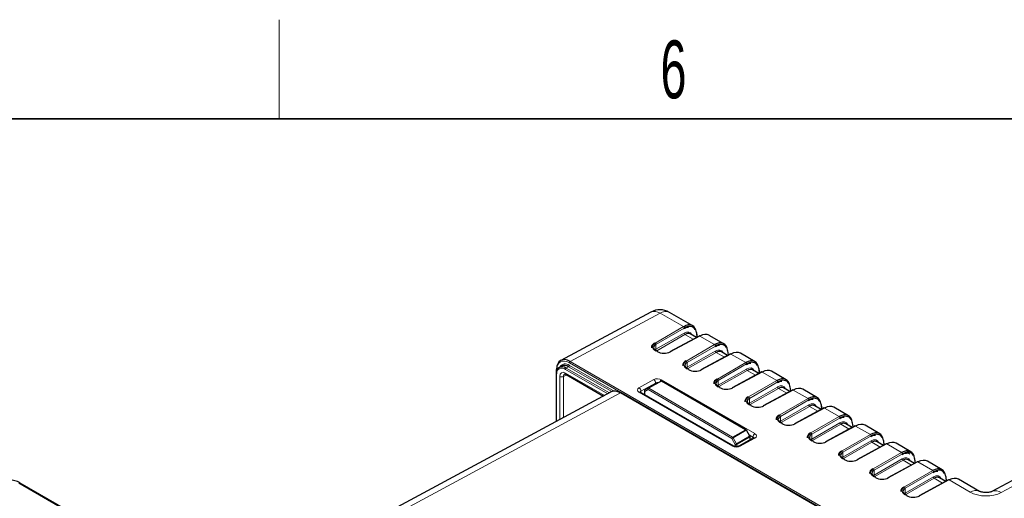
# Paper-space layout 'Blatt2' of a CAD drawing. Header units: millimetres. Extents: x 5 to 418, y 2 to 292.
# Tile 52 of 54: x 249 to 309, y 260 to 288. Entities that reach past the tile are written whole.
import ezdxf

# ---------------------------------------------------------------- set-up
doc = ezdxf.new("R2010")
doc.units = ezdxf.units.MM
doc.layers.add('SLD-0', color=7, linetype='Continuous')
doc.styles.add('SLDTEXTSTYLE0', font='TXT', dxfattribs={"width": 0.605})

psp = doc.layouts.new('Blatt2')

# ---------------------------------------------------------------- linework, layer by layer
at = {"color": 7, "linetype": 'Continuous', "lineweight": 25}
for p, q in [((287.228, 270.806), (281.783, 267.882)), ((289.766, 269.979), (288.363, 270.789)), ((290.158, 269.36), (288.382, 268.406)), ((289.993, 269.271), (289.613, 269.49)), ((290.047, 269.3), (290.015, 269.549)), ((291.651, 268.891), (290.769, 269.4)), ((287.653, 268.417), (287.531, 268.488)), ((292.044, 268.272), (290.268, 267.317)), ((291.878, 268.183), (291.499, 268.402)), ((291.933, 268.212), (291.901, 268.461)), ((293.537, 267.802), (292.654, 268.312)), ((281.842, 267.545), (281.701, 267.467)), ((281.502, 267.053), (281.502, 264.185)), ((281.51, 267.315), (281.51, 267.072)), ((282.105, 267.038), (284.373, 265.729)), ((289.538, 267.329), (289.416, 267.399)), ((293.929, 267.183), (292.153, 266.229)), ((293.764, 267.094), (293.384, 267.313)), ((293.818, 267.123), (293.786, 267.372)), ((295.423, 266.714), (294.54, 267.223)), ((287.082, 266.214), (287.849, 266.626)), ((292.997, 263.693), (287.915, 266.626)), ((291.424, 266.24), (291.302, 266.31)), ((284.831, 265.975), (261.373, 253.362)), ((334.13, 237.803), (285.436, 265.914)), ((292.25, 262.699), (286.597, 265.962)), ((286.841, 266.036), (286.841, 265.821)), ((287.08, 266.213), (286.874, 266.094)), ((287.08, 266.213), (287.082, 266.214)), ((295.815, 266.095), (294.039, 265.14)), ((295.649, 266.006), (295.27, 266.225)), ((295.704, 266.035), (295.672, 266.284)), ((297.308, 265.625), (296.425, 266.135)), ((293.31, 265.151), (293.188, 265.222)), ((297.535, 264.917), (297.156, 265.136)), ((297.59, 264.946), (297.557, 265.195)), ((297.701, 265.006), (295.925, 264.052)), ((299.194, 264.537), (298.311, 265.046)), ((295.195, 264.063), (295.073, 264.133)), ((299.421, 263.828), (299.041, 264.047)), ((299.475, 263.858), (299.443, 264.107)), ((301.079, 263.448), (300.197, 263.958)), ((293.229, 263.308), (293.021, 263.668)), ((299.586, 263.917), (297.81, 262.963)), ((293.448, 263.192), (292.557, 262.695)), ((293.238, 263.075), (293.238, 263.275)), ((293.446, 263.19), (293.448, 263.192)), ((297.081, 262.974), (296.959, 263.045)), ((301.472, 262.829), (299.696, 261.875)), ((301.306, 262.74), (300.927, 262.959)), ((301.361, 262.769), (301.329, 263.018)), ((302.965, 262.36), (302.082, 262.869)), ((312.042, 262.193), (307.87, 259.953)), ((298.966, 261.886), (298.845, 261.956)), ((303.358, 261.74), (301.582, 260.786)), ((303.192, 261.651), (302.813, 261.87)), ((303.246, 261.681), (303.214, 261.93)), ((304.851, 261.271), (303.968, 261.781)), ((313.887, 223.046), (249.069, 260.465)), ((300.852, 260.797), (300.73, 260.868)), ((305.243, 260.652), (303.467, 259.698)), ((305.078, 260.563), (304.698, 260.782)), ((305.132, 260.592), (305.1, 260.841)), ((307.125, 259.958), (305.854, 260.692)), ((302.738, 259.709), (302.616, 259.779))]:
    psp.add_line(p, q, dxfattribs=at)
at = {"color": 7, "linetype": 'Continuous', "lineweight": 18}
for p, q in [((287.795, 270.739), (282.355, 267.819)), ((289.206, 269.925), (287.795, 270.739)), ((287.491, 268.935), (289.206, 269.925)), ((289.254, 269.843), (287.539, 268.853)), ((287.539, 268.554), (289.247, 269.54)), ((289.295, 269.458), (287.586, 268.472)), ((290.191, 269.356), (288.415, 268.402)), ((289.799, 269.167), (289.295, 269.458)), ((290.026, 269.289), (289.997, 269.514)), ((291.092, 268.836), (290.191, 269.356)), ((287.539, 268.853), (287.539, 268.554)), ((289.377, 267.847), (291.092, 268.836)), ((291.139, 268.754), (289.424, 267.765)), ((287.62, 268.414), (287.498, 268.485)), ((289.424, 267.466), (291.133, 268.451)), ((291.18, 268.37), (289.471, 267.384)), ((292.076, 268.268), (290.3, 267.314)), ((291.685, 268.079), (291.18, 268.37)), ((291.911, 268.201), (291.882, 268.426)), ((292.978, 267.747), (292.076, 268.268)), ((282.254, 267.501), (282.114, 267.423)), ((284.868, 265.992), (282.254, 267.501)), ((282.302, 267.583), (285.005, 266.023)), ((304.553, 254.894), (282.307, 267.736)), ((282.355, 267.819), (303.866, 255.401)), ((289.424, 267.765), (289.424, 267.466)), ((291.263, 266.758), (292.978, 267.747)), ((293.025, 267.666), (291.31, 266.676)), ((281.521, 267.026), (281.521, 264.195)), ((281.717, 264.3), (281.717, 266.91)), ((282.146, 267.014), (281.951, 266.909)), ((281.951, 266.909), (281.951, 264.426)), ((284.625, 265.864), (282.066, 267.341)), ((282.07, 267.115), (284.424, 265.756)), ((282.114, 267.423), (284.723, 265.917)), ((289.506, 267.326), (289.384, 267.396)), ((291.31, 266.377), (293.019, 267.363)), ((293.066, 267.281), (291.357, 266.295)), ((293.962, 267.179), (292.186, 266.225)), ((293.57, 266.99), (293.066, 267.281)), ((293.797, 267.112), (293.768, 267.337)), ((294.863, 266.659), (293.962, 267.179)), ((286.516, 266.222), (287.407, 266.718)), ((287.523, 266.515), (286.632, 266.019)), ((287.882, 266.623), (287.115, 266.21)), ((287.523, 266.451), (287.523, 266.515)), ((287.879, 266.713), (293.531, 263.451)), ((292.964, 263.69), (287.882, 266.623)), ((291.392, 266.237), (291.27, 266.308)), ((291.31, 266.676), (291.31, 266.377)), ((293.148, 265.67), (294.863, 266.659)), ((294.91, 266.577), (293.195, 265.588)), ((285.403, 265.911), (261.706, 253.17)), ((334.098, 237.8), (285.403, 265.911)), ((292.169, 262.692), (286.516, 265.955)), ((286.632, 266.019), (286.634, 265.941)), ((287.066, 266.128), (286.86, 266.009)), ((286.86, 266.009), (286.86, 265.81)), ((292.131, 263.155), (287.066, 266.128)), ((287.115, 266.21), (292.179, 263.237)), ((293.195, 265.288), (294.904, 266.274)), ((294.951, 266.193), (293.242, 265.207)), ((295.848, 266.091), (294.071, 265.137)), ((295.456, 265.902), (294.951, 266.193)), ((295.683, 266.023), (295.654, 266.249)), ((296.749, 265.57), (295.848, 266.091)), ((293.277, 265.149), (293.155, 265.219)), ((293.195, 265.588), (293.195, 265.288)), ((295.034, 264.581), (296.749, 265.57)), ((296.796, 265.489), (295.081, 264.499)), ((295.081, 264.2), (296.79, 265.186)), ((297.568, 264.935), (297.539, 265.16)), ((296.837, 265.104), (295.128, 264.118)), ((297.733, 265.002), (295.957, 264.048)), ((297.341, 264.813), (296.837, 265.104)), ((298.635, 264.482), (297.733, 265.002)), ((295.163, 264.06), (295.041, 264.131)), ((295.081, 264.499), (295.081, 264.2)), ((296.919, 263.492), (298.635, 264.482)), ((298.682, 264.4), (296.967, 263.411)), ((296.967, 263.111), (298.676, 264.097)), ((298.723, 264.016), (297.014, 263.03)), ((299.227, 263.724), (298.723, 264.016)), ((299.454, 263.846), (299.425, 264.071)), ((292.179, 263.237), (292.964, 263.69)), ((292.998, 263.655), (292.213, 263.202)), ((293.206, 263.295), (292.998, 263.655)), ((293.411, 263.248), (293.191, 263.375)), ((296.967, 263.411), (296.967, 263.111)), ((299.619, 263.914), (297.843, 262.959)), ((298.805, 262.404), (300.52, 263.393)), ((300.52, 263.393), (299.619, 263.914)), ((292.337, 262.793), (292.131, 263.155)), ((292.213, 263.202), (292.419, 262.84)), ((292.337, 262.67), (292.337, 262.793)), ((292.419, 262.84), (293.206, 263.295)), ((293.219, 263.248), (292.433, 262.794)), ((292.433, 262.794), (292.433, 262.665)), ((293.531, 263.183), (292.64, 262.687)), ((293.219, 263.064), (293.219, 263.248)), ((293.409, 263.17), (293.411, 263.248)), ((297.048, 262.972), (296.926, 263.042)), ((300.567, 263.312), (298.852, 262.322)), ((298.852, 262.023), (300.561, 263.009)), ((300.608, 262.927), (298.899, 261.941)), ((301.504, 262.825), (299.728, 261.871)), ((301.113, 262.636), (300.608, 262.927)), ((301.34, 262.758), (301.311, 262.983)), ((302.406, 262.305), (301.504, 262.825)), ((298.852, 262.322), (298.852, 262.023)), ((300.691, 261.315), (302.406, 262.305)), ((302.453, 262.223), (300.738, 261.234)), ((298.934, 261.883), (298.812, 261.953)), ((300.738, 260.934), (302.447, 261.92)), ((302.494, 261.839), (300.785, 260.853)), ((303.39, 261.737), (301.614, 260.782)), ((302.998, 261.547), (302.494, 261.839)), ((303.225, 261.669), (303.196, 261.894)), ((304.291, 261.216), (303.39, 261.737)), ((312.608, 262.126), (308.437, 259.886)), ((300.738, 261.234), (300.738, 260.934)), ((302.576, 260.227), (304.291, 261.216)), ((304.339, 261.135), (302.623, 260.145)), ((313.806, 223.039), (248.988, 260.458)), ((300.82, 260.794), (300.698, 260.865)), ((302.623, 259.846), (304.332, 260.832)), ((304.38, 260.75), (302.671, 259.764)), ((305.276, 260.648), (303.5, 259.694)), ((304.884, 260.459), (304.38, 260.75)), ((305.111, 260.581), (305.082, 260.806)), ((306.556, 259.909), (305.276, 260.648)), ((302.705, 259.706), (302.583, 259.776)), ((302.623, 260.145), (302.623, 259.846))]:
    psp.add_line(p, q, dxfattribs=at)
at = {"color": 7, "linetype": 'Continuous', "lineweight": 18, "flags": 128}
for points in [[(292.998, 263.655), (293.006, 263.66), (293.013, 263.664), (293.017, 263.666), (293.02, 263.668), (293.021, 263.668)], [(293.206, 263.295), (293.214, 263.299), (293.221, 263.303), (293.226, 263.306), (293.228, 263.308), (293.229, 263.308)], [(293.448, 263.192), (293.448, 263.192), (293.466, 263.198), (293.486, 263.199), (293.508, 263.194), (293.531, 263.183)]]:
    psp.add_lwpolyline(points, dxfattribs=at)
at = {"color": 7, "linetype": 'Continuous', "lineweight": 25}
for centre, radius, start, end in [((287.78, 269.779), 1.167, 60.00269, 118.23398), ((289.979, 269.543), 0.036, 9.99426, 63.55332), ((290.171, 269.33), 0.0329, 53.60745, 112.95711), ((287.639, 268.387), 0.033, 65.35364, 124.58366), ((288.395, 268.376), 0.0329, 53.60745, 112.95711), ((291.865, 268.455), 0.036, 9.99426, 63.55332), ((292.057, 268.241), 0.0329, 53.60745, 112.95711), ((281.883, 267.139), 0.366, 50.79681, 189.21405), ((282.009, 267.157), 0.422, 54.47508, 113.2514), ((281.534, 267.051), 0.0324, 111.65828, 175.66171), ((281.542, 267.312), 0.0324, 111.66203, 175.6627), ((289.525, 267.299), 0.033, 65.35364, 124.58366), ((290.281, 267.287), 0.0329, 53.60745, 112.95711), ((293.751, 267.366), 0.036, 9.99426, 63.55332), ((293.942, 267.153), 0.0329, 53.60745, 112.95711), ((287.881, 266.568), 0.0667, 60.01025, 118.26574), ((295.636, 266.277), 0.036, 9.99426, 63.55332), ((285.422, 265.884), 0.033, 65.36022, 124.60414), ((286.907, 266.036), 0.0667, 120.00544, 180), ((291.41, 266.21), 0.033, 65.35364, 124.58366), ((292.166, 266.199), 0.0329, 53.60745, 112.95711), ((295.828, 266.064), 0.0329, 53.60745, 112.95711), ((293.296, 265.121), 0.033, 65.35364, 124.58366), ((294.052, 265.11), 0.0329, 53.60745, 112.95711), ((297.522, 265.189), 0.036, 9.99426, 63.55332), ((297.714, 264.976), 0.0329, 53.60745, 112.95711), ((295.181, 264.033), 0.033, 65.35364, 124.58366), ((295.938, 264.021), 0.0329, 53.60745, 112.95711), ((299.408, 264.1), 0.036, 9.99426, 63.55332), ((292.963, 263.635), 0.0667, 30.00504, 60.01025), ((299.599, 263.887), 0.0329, 53.60745, 112.95711), ((293.171, 263.275), 0.0667, 360, 30.00504), ((297.067, 262.944), 0.033, 65.35364, 124.58366), ((297.823, 262.933), 0.0329, 53.60745, 112.95711), ((301.293, 263.012), 0.036, 9.99426, 63.55332), ((301.485, 262.799), 0.0329, 53.60745, 112.95711), ((298.953, 261.856), 0.033, 65.35364, 124.58366), ((299.709, 261.844), 0.0329, 53.60745, 112.95711), ((303.179, 261.923), 0.036, 9.99426, 63.55332), ((303.37, 261.71), 0.0329, 53.60745, 112.95711), ((300.838, 260.767), 0.033, 65.35364, 124.58366), ((301.594, 260.756), 0.0329, 53.60745, 112.95711), ((305.064, 260.835), 0.036, 9.99426, 63.55332), ((305.256, 260.622), 0.0329, 53.60745, 112.95711), ((302.724, 259.679), 0.033, 65.35364, 124.58366), ((303.48, 259.667), 0.0329, 53.60745, 112.95711)]:
    psp.add_arc(centre, radius, start, end, dxfattribs=at)
at = {"color": 7, "linetype": 'Continuous', "lineweight": 18}
for centre, radius, start, end in [((287.453, 270.276), 0.576, 53.59024, 112.94158), ((288.121, 270.284), 0.56, 64.34291, 125.59439), ((289.154, 269.84), 0.0995, 1.70141, 58.2757), ((289.347, 269.543), 0.0995, 181.70141, 238.2757), ((289.977, 269.547), 0.0385, 301.75646, 3.71877), ((287.439, 268.851), 0.0995, 1.70141, 58.2757), ((291.04, 268.751), 0.0995, 1.70141, 58.2757), ((287.517, 268.458), 0.033, 65.35364, 124.58366), ((287.638, 268.557), 0.0995, 181.70141, 238.2757), ((291.232, 268.454), 0.0995, 181.70141, 238.2757), ((291.862, 268.458), 0.0385, 301.75646, 3.71877), ((282.054, 267.285), 0.388, 50.25632, 150.37647), ((282.2, 267.587), 0.102, 301.9646, 357.44646), ((282.409, 267.732), 0.102, 121.9646, 177.44646), ((289.325, 267.762), 0.0995, 1.70141, 58.2757), ((292.925, 267.663), 0.0995, 1.70141, 58.2757), ((281.535, 267.056), 0.0335, 185.63228, 245.68786), ((281.543, 267.318), 0.0335, 185.6325, 245.68764), ((281.854, 267.08), 0.337, 50.79682, 189.21405), ((281.835, 267.139), 0.257, 242.65738, 296.75378), ((282.169, 267.336), 0.102, 121.96454, 177.44652), ((282.152, 267.106), 0.0823, 173.76427, 234.92355), ((289.403, 267.369), 0.033, 65.35364, 124.58366), ((289.524, 267.469), 0.0995, 181.70141, 238.2757), ((293.118, 267.366), 0.0995, 181.70141, 238.2757), ((293.748, 267.37), 0.0385, 301.75646, 3.71877), ((287.27, 266.506), 0.253, 2.19187, 57.20262), ((288.013, 266.498), 0.254, 121.95461, 159.57227), ((287.863, 266.597), 0.0327, 53.48756, 114.44466), ((287.901, 266.596), 0.033, 65.36364, 124.60179), ((291.21, 266.673), 0.0995, 1.70141, 58.2757), ((291.288, 266.28), 0.033, 65.35364, 124.58366), ((291.409, 266.38), 0.0995, 181.70141, 238.2757), ((294.811, 266.574), 0.0995, 1.70141, 58.2757), ((286.379, 266.01), 0.253, 2.19187, 57.20262), ((286.562, 265.887), 0.0826, 65.41358, 124.52372), ((286.874, 266.039), 0.0332, 185.46692, 245.18176), ((286.91, 266.044), 0.0614, 126.07613, 214.87633), ((287.117, 266.163), 0.0614, 126.07613, 214.87633), ((287.167, 266.124), 0.101, 121.46341, 177.3981), ((287.095, 266.184), 0.0327, 53.48756, 114.44466), ((295.004, 266.277), 0.0995, 181.70141, 238.2757), ((295.633, 266.281), 0.0385, 301.75646, 3.71877), ((293.096, 265.585), 0.0995, 1.70141, 58.2757), ((293.174, 265.192), 0.033, 65.35364, 124.58366), ((293.295, 265.291), 0.0995, 181.70141, 238.2757), ((296.697, 265.486), 0.0995, 1.70141, 58.2757), ((296.889, 265.189), 0.0995, 181.70141, 238.2757), ((297.519, 265.193), 0.0385, 301.75646, 3.71877), ((294.982, 264.496), 0.0995, 1.70141, 58.2757), ((295.06, 264.103), 0.033, 65.35364, 124.58366), ((295.18, 264.203), 0.0995, 181.70141, 238.2757), ((298.582, 264.397), 0.0995, 1.70141, 58.2757), ((298.775, 264.1), 0.0995, 181.70141, 238.2757), ((299.405, 264.104), 0.0385, 301.75646, 3.71877), ((292.983, 263.663), 0.033, 65.36364, 124.60179), ((292.916, 263.61), 0.0936, 28.87092, 58.93074), ((293.667, 263.233), 0.256, 122.00963, 176.82397), ((296.867, 263.408), 0.0995, 1.70141, 58.2757), ((300.468, 263.309), 0.0995, 1.70141, 58.2757), ((292.232, 263.15), 0.101, 121.46341, 177.3981), ((298.886, 251.434), 13.529, 119.55724, 119.95742), ((292.131, 263.157), 0.0936, 28.87092, 58.93074), ((299.093, 251.072), 13.529, 119.55724, 119.95742), ((292.385, 262.884), 0.102, 242.2461, 298.04255), ((292.339, 262.792), 0.0936, 1.07837, 31.13817), ((293.126, 263.246), 0.0936, 1.07837, 31.13817), ((293.205, 263.278), 0.033, 295.38794, 354.63803), ((296.945, 263.015), 0.033, 65.35364, 124.58366), ((297.066, 263.114), 0.0995, 181.70141, 238.2757), ((300.661, 263.012), 0.0995, 181.70141, 238.2757), ((301.29, 263.016), 0.0385, 301.75646, 3.71877), ((292.215, 262.628), 0.0787, 63.28176, 126.1375), ((292.591, 262.617), 0.0851, 54.79576, 112.91993), ((298.753, 262.319), 0.0995, 1.70141, 58.2757), ((302.354, 262.22), 0.0995, 1.70141, 58.2757), ((298.831, 261.926), 0.033, 65.35364, 124.58366), ((298.952, 262.026), 0.0995, 181.70141, 238.2757), ((302.546, 261.923), 0.0995, 181.70141, 238.2757), ((303.176, 261.927), 0.0385, 301.75646, 3.71877), ((300.638, 261.231), 0.0995, 1.70141, 58.2757), ((304.239, 261.132), 0.0995, 1.70141, 58.2757), ((249.035, 260.39), 0.0825, 65.36022, 124.60414), ((300.716, 260.838), 0.033, 65.35364, 124.58366), ((300.837, 260.937), 0.0995, 181.70141, 238.2757), ((304.432, 260.835), 0.0995, 181.70141, 238.2757), ((305.061, 260.839), 0.0385, 301.75646, 3.71877), ((302.524, 260.142), 0.0995, 1.70141, 58.2757), ((302.602, 259.749), 0.033, 65.35364, 124.58366), ((302.723, 259.849), 0.0995, 181.70141, 238.2757), ((306.882, 259.453), 0.56, 64.41708, 125.58748), ((308.095, 259.423), 0.576, 53.57701, 113.04946)]:
    psp.add_arc(centre, radius, start, end, dxfattribs=at)
at = {"color": 7, "linetype": 'Continuous', "lineweight": 25}
for centre, major_axis, ratio, start_param, end_param in [((289.192, 268.963), (0.569, 1.019), 0.567804, 5.629371, 7.042738), ((289.24, 268.937), (0.536, 0.961), 0.567218, 5.969994, 7.042273), ((289.286, 268.909), (0.324, 0.583), 0.566193, 6.273948, 7.041462), ((290.176, 268.396), (0.598, 1.002), 0.586803, 0.008503, 0.776018), ((287.898, 268.653), (0.5, -0.009), 0.565524, 2.383335, 3.936678), ((291.078, 267.875), (0.569, 1.019), 0.567804, 5.629371, 7.042738), ((291.126, 267.848), (0.536, 0.961), 0.567218, 5.969994, 7.042273), ((287.898, 268.354), (0.5, -0.007), 0.568312, 2.381127, 2.5905), ((288.021, 268.637), (0.567, -0.009), 0.56692, 3.935579, 5.488922), ((291.172, 267.821), (0.324, 0.583), 0.566193, 6.273948, 7.041462), ((292.061, 267.307), (0.598, 1.002), 0.586803, 0.008503, 0.776018), ((282.355, 266.865), (-0.582, 1.012), 0.577221, 5.499042, 7.069522), ((289.784, 267.564), (0.5, -0.009), 0.565524, 2.383335, 3.936678), ((292.963, 266.786), (0.569, 1.019), 0.567804, 5.629371, 7.042738), ((293.011, 266.76), (0.536, 0.961), 0.567218, 5.969994, 7.042273), ((289.784, 267.265), (0.5, -0.007), 0.568312, 2.381127, 2.5905), ((289.907, 267.549), (0.567, -0.009), 0.56692, 3.935579, 5.488922), ((293.058, 266.732), (0.324, 0.583), 0.566193, 6.273948, 7.041462), ((293.947, 266.218), (0.598, 1.002), 0.586803, 0.008503, 0.776018), ((291.669, 266.476), (0.5, -0.009), 0.565524, 2.383335, 3.936678), ((291.669, 266.176), (0.5, -0.007), 0.568312, 2.381127, 2.5905), ((294.849, 265.698), (0.569, 1.019), 0.567804, 5.629371, 7.042738), ((294.897, 265.671), (0.536, 0.961), 0.567218, 5.969994, 7.042273), ((285.403, 264.958), (-0.582, 1.012), 0.577225, 5.499017, 6.266732), ((291.792, 266.46), (0.567, -0.009), 0.56692, 3.935579, 5.488922), ((294.943, 265.643), (0.324, 0.583), 0.566193, 6.273948, 7.041462), ((295.833, 265.13), (0.598, 1.002), 0.586803, 0.008503, 0.776018), ((296.735, 264.609), (0.569, 1.019), 0.567804, 5.629371, 7.042738), ((293.555, 265.387), (0.5, -0.009), 0.565524, 2.383335, 3.936678), ((293.555, 265.088), (0.5, -0.007), 0.568312, 2.381127, 2.5905), ((293.678, 265.372), (0.567, -0.009), 0.56692, 3.935579, 5.488922), ((296.782, 264.583), (0.536, 0.961), 0.567218, 5.969994, 7.042273), ((296.829, 264.555), (0.324, 0.583), 0.566193, 6.273948, 7.041462), ((297.718, 264.041), (0.598, 1.002), 0.586803, 0.008503, 0.776018), ((298.62, 263.521), (0.569, 1.019), 0.567804, 5.629371, 7.042738), ((298.668, 263.494), (0.536, 0.961), 0.567218, 5.969994, 7.042273), ((295.441, 264.299), (0.5, -0.009), 0.565524, 2.383335, 3.936678), ((295.441, 263.999), (0.5, -0.007), 0.568312, 2.381127, 2.5905), ((295.563, 264.283), (0.567, -0.009), 0.56692, 3.935579, 5.488922), ((298.714, 263.466), (0.324, 0.583), 0.566193, 6.273948, 7.041462), ((299.604, 262.953), (0.598, 1.002), 0.586803, 0.008503, 0.776018), ((297.326, 263.21), (0.5, -0.009), 0.565524, 2.383335, 3.936678), ((300.506, 262.432), (0.569, 1.019), 0.567804, 5.629371, 7.042738), ((300.554, 262.405), (0.536, 0.961), 0.567218, 5.969994, 7.042273), ((297.326, 262.911), (0.5, -0.007), 0.568312, 2.381127, 2.5905), ((297.449, 263.195), (0.567, -0.009), 0.56692, 3.935579, 5.488922), ((300.6, 262.378), (0.324, 0.583), 0.566193, 6.273948, 7.041462), ((301.489, 261.864), (0.598, 1.002), 0.586803, 0.008503, 0.776018), ((299.212, 262.122), (0.5, -0.009), 0.565524, 2.383335, 3.936678), ((302.391, 261.344), (0.569, 1.019), 0.567804, 5.629371, 7.042738), ((302.439, 261.317), (0.536, 0.961), 0.567218, 5.969994, 7.042273), ((299.212, 261.822), (0.5, -0.007), 0.568312, 2.381127, 2.5905), ((299.335, 262.106), (0.567, -0.009), 0.56692, 3.935579, 5.488922), ((302.486, 261.289), (0.324, 0.583), 0.566193, 6.273948, 7.041462), ((303.375, 260.776), (0.598, 1.002), 0.586803, 0.008503, 0.776018), ((301.098, 261.033), (0.5, -0.009), 0.565524, 2.383335, 3.936678), ((304.277, 260.255), (0.569, 1.019), 0.567804, 5.629371, 7.042738), ((304.325, 260.228), (0.536, 0.961), 0.567218, 5.969994, 7.042273), ((301.098, 260.734), (0.5, -0.007), 0.568312, 2.381127, 2.5905), ((301.22, 261.018), (0.567, -0.009), 0.56692, 3.935579, 5.488922), ((304.371, 260.201), (0.324, 0.583), 0.566193, 6.273948, 7.041462), ((305.261, 259.687), (0.598, 1.002), 0.586803, 0.008503, 0.776018), ((302.983, 259.944), (0.5, -0.009), 0.565524, 2.383335, 3.936678), ((302.983, 259.645), (0.5, -0.007), 0.568312, 2.381127, 2.5905), ((303.106, 259.929), (0.567, -0.009), 0.56692, 3.935579, 5.488922)]:
    psp.add_ellipse(centre, major_axis=major_axis, ratio=ratio, start_param=start_param, end_param=end_param, dxfattribs=at)
at = {"color": 7, "linetype": 'Continuous', "lineweight": 18}
for centre, major_axis, ratio, start_param, end_param in [((289.238, 268.936), (0.357, 0.641), 0.567218, 5.847759, 7.042273), ((289.24, 268.937), (0.536, 0.961), 0.567218, 5.628905, 5.969994), ((287.899, 268.708), (0.567, -0.009), 0.56692, 2.382236, 3.935579), ((291.124, 267.847), (0.357, 0.641), 0.567218, 5.847759, 7.042273), ((291.126, 267.848), (0.536, 0.961), 0.567218, 5.628905, 5.969994), ((282.307, 266.838), (-0.55, 0.953), 0.577199, 5.498027, 7.068508), ((289.785, 267.619), (0.567, -0.009), 0.56692, 2.382236, 3.935579), ((293.011, 266.76), (0.536, 0.961), 0.567218, 5.628905, 5.969994), ((282.071, 266.706), (-0.25, 0.433), 0.577199, 5.498027, 7.068506), ((282.188, 266.774), (-0.171, 0.286), 0.576925, 6.260887, 7.059625), ((293.01, 266.759), (0.357, 0.641), 0.567218, 5.847759, 7.042273), ((287.643, 266.582), (0.333, -0.005), 0.566913, 0.794286, 2.364778), ((287.641, 266.445), (0.167, -0.005), 0.576669, 1.332376, 2.374114), ((291.67, 266.531), (0.567, -0.009), 0.56692, 2.382236, 3.935579), ((294.895, 265.67), (0.357, 0.641), 0.567218, 5.847759, 7.042273), ((294.897, 265.671), (0.536, 0.961), 0.567218, 5.628905, 5.969994), ((286.752, 266.086), (0.334, -0.005), 0.566574, 2.364467, 3.934959), ((286.75, 265.949), (0.167, -0.01), 0.55459, 2.388038, 3.185055), ((293.556, 265.442), (0.567, -0.009), 0.56692, 2.382236, 3.935579), ((296.781, 264.582), (0.357, 0.641), 0.567218, 5.847759, 7.042273), ((296.782, 264.583), (0.536, 0.961), 0.567218, 5.628905, 5.969994), ((295.441, 264.354), (0.567, -0.009), 0.56692, 2.382236, 3.935579), ((298.666, 263.493), (0.357, 0.641), 0.567218, 5.847759, 7.042273), ((298.668, 263.494), (0.536, 0.961), 0.567218, 5.628905, 5.969994), ((293.295, 263.319), (0.333, -0.005), 0.56692, 5.506986, 7.077477), ((297.327, 263.265), (0.567, -0.009), 0.56692, 2.382236, 3.935579), ((293.293, 263.182), (0.167, 0), 0.556571, 6.257812, 7.069661), ((300.552, 262.405), (0.357, 0.641), 0.567218, 5.847759, 7.042273), ((300.554, 262.405), (0.536, 0.961), 0.567218, 5.628905, 5.969994), ((292.404, 262.823), (0.333, -0.005), 0.567272, 3.935594, 5.506086), ((299.213, 262.176), (0.567, -0.009), 0.56692, 2.382236, 3.935579), ((302.439, 261.317), (0.536, 0.961), 0.567218, 5.628905, 5.969994), ((302.438, 261.316), (0.357, 0.641), 0.567218, 5.847759, 7.042273), ((301.098, 261.088), (0.567, -0.009), 0.56692, 2.382236, 3.935579), ((304.323, 260.227), (0.357, 0.641), 0.567218, 5.847759, 7.042273), ((304.325, 260.228), (0.536, 0.961), 0.567218, 5.628905, 5.969994), ((302.984, 259.999), (0.567, -0.009), 0.56692, 2.382236, 3.935579), ((307.511, 260.44), (1.342, -0.007), 0.566733, 3.923427, 5.476594)]:
    psp.add_ellipse(centre, major_axis=major_axis, ratio=ratio, start_param=start_param, end_param=end_param, dxfattribs=at)
at = {"color": 7, "linetype": 'Continuous', "lineweight": 25}
for points, knots in [([(289.239, 269.812), (289.277, 269.832), (289.372, 269.883), (289.455, 269.891), (289.505, 269.896)], [0, 0, 0, 0, 0.402631, 1, 1, 1, 1]), ([(287.457, 268.938), (287.427, 268.918), (287.348, 268.865), (287.273, 268.766), (287.272, 268.684), (287.272, 268.651)], [0, 0, 0, 0, 0.277382, 0.709392, 1, 1, 1, 1]), ([(291.125, 268.723), (291.163, 268.744), (291.258, 268.795), (291.341, 268.802), (291.39, 268.807)], [0, 0, 0, 0, 0.402631, 1, 1, 1, 1]), ([(289.343, 267.849), (289.312, 267.829), (289.234, 267.777), (289.158, 267.677), (289.158, 267.595), (289.157, 267.562)], [0, 0, 0, 0, 0.277382, 0.709392, 1, 1, 1, 1]), ([(293.01, 267.635), (293.048, 267.655), (293.143, 267.706), (293.226, 267.714), (293.276, 267.719)], [0, 0, 0, 0, 0.402631, 1, 1, 1, 1]), ([(282.021, 267.063), (282.021, 267.063), (282.023, 267.064), (282.028, 267.067), (282.073, 267.056), (282.099, 267.041), (282.105, 267.038)], [0, 0, 0, 0, 0.052928, 0.545912, 0.902792, 1, 1, 1, 1]), ([(291.228, 266.761), (291.198, 266.741), (291.119, 266.688), (291.044, 266.589), (291.043, 266.507), (291.043, 266.474)], [0, 0, 0, 0, 0.277382, 0.709392, 1, 1, 1, 1]), ([(294.896, 266.546), (294.934, 266.567), (295.029, 266.618), (295.112, 266.625), (295.161, 266.63)], [0, 0, 0, 0, 0.402631, 1, 1, 1, 1]), ([(286.597, 265.962), (286.59, 265.967), (286.577, 265.976), (286.578, 265.976), (286.578, 265.976)], [0, 0, 0, 0, 0.582951, 1, 1, 1, 1]), ([(293.114, 265.672), (293.083, 265.652), (293.005, 265.6), (292.93, 265.5), (292.929, 265.418), (292.929, 265.385)], [0, 0, 0, 0, 0.277382, 0.709392, 1, 1, 1, 1]), ([(296.781, 265.458), (296.82, 265.478), (296.915, 265.529), (296.998, 265.537), (297.047, 265.541)], [0, 0, 0, 0, 0.402631, 1, 1, 1, 1]), ([(295, 264.584), (294.969, 264.563), (294.891, 264.511), (294.815, 264.412), (294.815, 264.33), (294.814, 264.297)], [0, 0, 0, 0, 0.277382, 0.709392, 1, 1, 1, 1]), ([(298.667, 264.369), (298.705, 264.39), (298.8, 264.44), (298.883, 264.448), (298.933, 264.453)], [0, 0, 0, 0, 0.402631, 1, 1, 1, 1]), ([(296.885, 263.495), (296.855, 263.475), (296.776, 263.423), (296.701, 263.323), (296.7, 263.241), (296.7, 263.208)], [0, 0, 0, 0, 0.277382, 0.709392, 1, 1, 1, 1]), ([(300.553, 263.281), (300.591, 263.301), (300.686, 263.352), (300.769, 263.36), (300.818, 263.364)], [0, 0, 0, 0, 0.402631, 1, 1, 1, 1]), ([(293.465, 263.203), (293.465, 263.204), (293.467, 263.205), (293.455, 263.197), (293.448, 263.192)], [0, 0, 0, 0, 0.378971, 1, 1, 1, 1]), ([(292.557, 262.695), (292.546, 262.69), (292.524, 262.679), (292.47, 262.666), (292.405, 262.662), (292.337, 262.668), (292.281, 262.683), (292.259, 262.694), (292.25, 262.699)], [0, 0, 0, 0, 0.153969, 0.316054, 0.494258, 0.681908, 0.868084, 1, 1, 1, 1]), ([(298.771, 262.407), (298.74, 262.386), (298.662, 262.334), (298.586, 262.235), (298.586, 262.153), (298.586, 262.12)], [0, 0, 0, 0, 0.277382, 0.709392, 1, 1, 1, 1]), ([(302.438, 262.192), (302.477, 262.213), (302.571, 262.263), (302.654, 262.271), (302.704, 262.276)], [0, 0, 0, 0, 0.402631, 1, 1, 1, 1]), ([(302.704, 262.276), (302.719, 262.279), (302.802, 262.298), (302.86, 262.265), (302.907, 262.239)], [0, 0, 0, 0, 0.18411, 1, 1, 1, 1]), ([(300.657, 261.318), (300.626, 261.298), (300.547, 261.246), (300.472, 261.146), (300.471, 261.064), (300.471, 261.031)], [0, 0, 0, 0, 0.2773823, 0.7093919, 1, 1, 1, 1]), ([(304.324, 261.104), (304.362, 261.124), (304.457, 261.175), (304.54, 261.183), (304.59, 261.187)], [0, 0, 0, 0, 0.402631, 1, 1, 1, 1]), ([(249.069, 260.465), (249.014, 260.494), (248.855, 260.578), (248.604, 260.638), (248.355, 260.633), (248.237, 260.564), (248.193, 260.539)], [0, 0, 0, 0, 0.179559, 0.521521, 0.821854, 1, 1, 1, 1]), ([(302.542, 260.23), (302.512, 260.209), (302.433, 260.157), (302.358, 260.057), (302.357, 259.976), (302.357, 259.943)], [0, 0, 0, 0, 0.277382, 0.709392, 1, 1, 1, 1]), ([(307.87, 259.953), (307.863, 259.949), (307.845, 259.94), (307.772, 259.915), (307.66, 259.893), (307.522, 259.882), (307.379, 259.889), (307.258, 259.91), (307.172, 259.935), (307.134, 259.953), (307.127, 259.957), (307.125, 259.958)], [0, 0, 0, 0, 0.102157, 0.221636, 0.344812, 0.475909, 0.612367, 0.73287, 0.844538, 0.955772, 1, 1, 1, 1])]:
    psp.add_open_spline(points, degree=3, knots=knots, dxfattribs=at)
at = {"layer": 'SLD-0', "lineweight": 18}
psp.add_line((264.75, 282.5), (264.75, 288.5), dxfattribs=at)
at = {"layer": 'SLD-0', "lineweight": 35}
psp.add_line((408, 282.5), (26, 282.5), dxfattribs=at)

# ---------------------------------------------------------------- texts
at = {"layer": 'SLD-0', "insert": (288.603, 287.243), "char_height": 3.5, "attachment_point": 2, "style": 'SLDTEXTSTYLE0'}
psp.add_mtext('6', dxfattribs=at)

doc.saveas('drawing.dxf')
